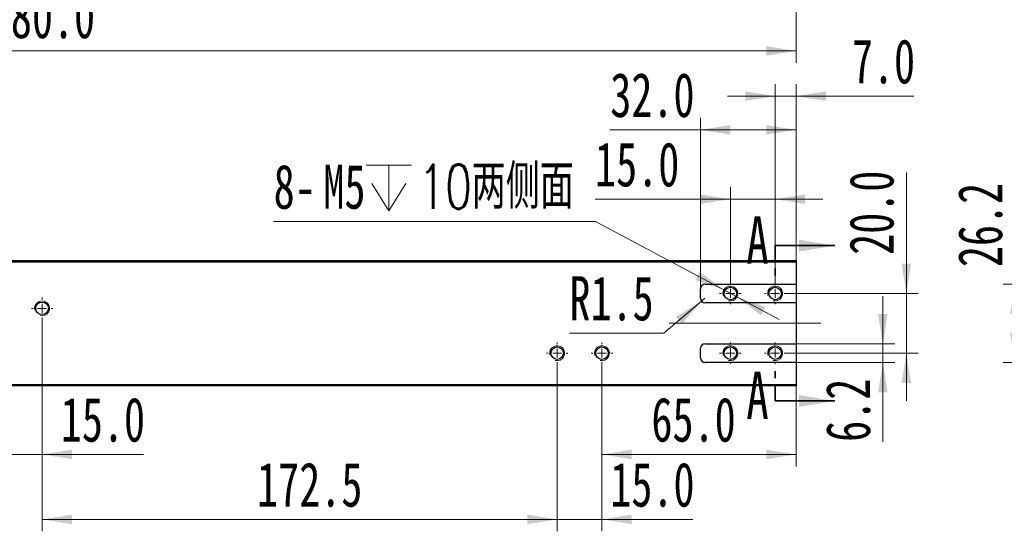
# Model space of a CAD drawing. Header units: millimetres. Extents: x 0 to 297, y 0 to 210.
# Tile 4 of 9: x 95 to 177, y 87 to 130. Entities that reach past the tile are written whole.
import ezdxf

# ---------------------------------------------------------------- set-up
doc = ezdxf.new("R2010")
doc.units = ezdxf.units.MM
doc.linetypes.add('CENTERX2', pattern=[20.32, 12.7, -2.54, 2.54, -2.54])
doc.linetypes.add('HIDDEN', pattern=[1.905, 1.27, -0.635])
doc.styles.add('SLDTEXTSTYLE0', font='TXT', dxfattribs={"width": 0.7, "bigfont": 'bigfont'})
doc.styles.add('SLDTEXTSTYLE1', font='TXT', dxfattribs={"width": 0.7})
doc.dimstyles.new('SLDDIMSTYLE0', dxfattribs={"dimtxt": 3.950146, "dimasz": 2.5, "dimexe": 0, "dimexo": 0.0625, "dimgap": 0.987537, "dimtad": 2, "dimdec": 1, "dimlfac": 4, "dimrnd": 1e-09, "dimzin": 4, "dimdsep": 46, "dimtxsty": 'SLDTEXTSTYLE1', "dimsah": 1, "dimcen": 0.09, "dimadec": 0, "dimazin": 1, "dimtfac": 1, "dimtmove": 0, "dimatfit": 0, "dimfxl": 0, "dimfrac": 2, "dimtolj": 1, "dimtzin": 12, "dimarcsym": 0})
doc.dimstyles.new('SLDDIMSTYLE1', dxfattribs={"dimtxt": 3.950146, "dimasz": 2.5, "dimexe": 0, "dimexo": 0.0625, "dimgap": 0.987537, "dimtad": 2, "dimdec": 1, "dimlfac": 4, "dimrnd": 1e-09, "dimzin": 12, "dimdsep": 46, "dimtxsty": 'SLDTEXTSTYLE1', "dimsah": 1, "dimcen": 0.09, "dimadec": 0, "dimazin": 3, "dimtfac": 1, "dimtmove": 0, "dimatfit": 0, "dimfxl": 0, "dimfrac": 2, "dimtolj": 1, "dimtzin": 12, "dimarcsym": 0})
doc.dimstyles.new('SLDDIMSTYLE2', dxfattribs={"dimtxt": 3.950146, "dimasz": 2.5, "dimexe": 0, "dimexo": 0.0625, "dimgap": 0.987537, "dimtad": 0, "dimtih": 1, "dimtoh": 1, "dimdec": 1, "dimlfac": 4, "dimrnd": 1e-09, "dimzin": 12, "dimdsep": 46, "dimtxsty": 'SLDTEXTSTYLE1', "dimsah": 1, "dimcen": 0, "dimadec": 0, "dimazin": 3, "dimtfac": 1, "dimtmove": 0, "dimatfit": 3, "dimfxl": 0, "dimfrac": 2, "dimtolj": 1, "dimtzin": 12, "dimarcsym": 0})
doc.dimstyles.new('SLDDIMSTYLE3', dxfattribs={"dimtxt": 3.950146, "dimasz": 2.5, "dimexe": 0, "dimexo": 0.0625, "dimgap": 0.987537, "dimtad": 2, "dimdec": 1, "dimlfac": 4, "dimrnd": 1e-09, "dimzin": 4, "dimdsep": 46, "dimtxsty": 'SLDTEXTSTYLE1', "dimsah": 1, "dimcen": 0.09, "dimadec": 0, "dimazin": 1, "dimtfac": 1, "dimtofl": 0, "dimtmove": 0, "dimatfit": 3, "dimfxl": 0, "dimfrac": 2, "dimtolj": 1, "dimtzin": 12, "dimarcsym": 0})
doc.dimstyles.new('SLDDIMSTYLE4', dxfattribs={"dimtxt": 3.950146, "dimasz": 2.5, "dimexe": 0, "dimexo": 0.0625, "dimgap": 0.987537, "dimtad": 2, "dimdec": 1, "dimlfac": 4, "dimrnd": 1e-09, "dimzin": 12, "dimdsep": 46, "dimtxsty": 'SLDTEXTSTYLE1', "dimsah": 1, "dimcen": 0.09, "dimadec": 0, "dimazin": 3, "dimtfac": 1, "dimtofl": 0, "dimtmove": 0, "dimatfit": 3, "dimfxl": 0, "dimfrac": 2, "dimtolj": 1, "dimtzin": 12, "dimarcsym": 0})
doc.dimstyles.new('SLDDIMSTYLE5', dxfattribs={"dimtxt": 3.950146, "dimasz": 2.5, "dimexe": 0, "dimexo": 0.0625, "dimgap": 0.987537, "dimtad": 0, "dimtih": 1, "dimtoh": 1, "dimdec": 1, "dimlfac": 4, "dimrnd": 1e-09, "dimzin": 12, "dimdsep": 46, "dimtxsty": 'SLDTEXTSTYLE1', "dimsah": 1, "dimcen": 0, "dimadec": 0, "dimazin": 3, "dimtfac": 1, "dimtofl": 0, "dimtmove": 0, "dimatfit": 3, "dimfxl": 0, "dimfrac": 2, "dimtolj": 1, "dimtzin": 12, "dimarcsym": 0})

# ---------------------------------------------------------------- blocks, each defined once
blk = doc.blocks.new('_D')
at = {"color": 7, "linetype": 'Continuous', "lineweight": 0}
for p, q in [((169.051, 106.774), (169.051, 116.924)), ((158.965, 106.774), (170.051, 106.774)), ((169.051, 101.774), (169.051, 106.774)), ((158.965, 101.774), (170.051, 101.774)), ((169.051, 101.774), (169.051, 97.774))]:
    blk.add_line(p, q, dxfattribs=at)
at = {"color": 7, "linetype": 'Continuous', "lineweight": 18}
for points in [[(169.051, 106.774), (169.451, 109.274), (168.651, 109.274)], [(169.051, 101.774), (168.651, 99.274), (169.451, 99.274)]]:
    blk.add_solid(points, dxfattribs=at)
at = {"color": 7, "linetype": 'Continuous', "lineweight": 18, "insert": (164.276, 110.01), "char_height": 3.7042, "attachment_point": 1, "rotation": 90, "style": 'SLDTEXTSTYLE1'}
blk.add_mtext('20.0', dxfattribs=at)
blk = doc.blocks.new('_D_1')
at = {"color": 7, "linetype": 'Continuous', "lineweight": 0}
for p, q in [((167.084, 102.549), (167.084, 106.549)), ((159.815, 102.549), (168.084, 102.549)), ((167.084, 100.999), (167.084, 102.549)), ((159.815, 100.999), (168.084, 100.999)), ((167.084, 100.999), (167.084, 94.339))]:
    blk.add_line(p, q, dxfattribs=at)
at = {"color": 7, "linetype": 'Continuous', "lineweight": 18}
for points in [[(167.084, 102.549), (167.484, 105.049), (166.684, 105.049)], [(167.084, 100.999), (166.684, 98.499), (167.484, 98.499)]]:
    blk.add_solid(points, dxfattribs=at)
at = {"color": 7, "linetype": 'Continuous', "lineweight": 18, "insert": (162.309, 94.339), "char_height": 3.7042, "attachment_point": 1, "rotation": 90, "style": 'SLDTEXTSTYLE1'}
blk.add_mtext('6.2', dxfattribs=at)
blk = doc.blocks.new('_D_2')
at = {"color": 7, "linetype": 'Continuous', "lineweight": 0}
for p, q in [((158.065, 107.674), (158.065, 124.31)), ((159.815, 109.524), (159.815, 124.31)), ((158.065, 123.31), (154.065, 123.31)), ((158.065, 123.31), (159.815, 123.31)), ((159.815, 123.31), (169.677, 123.31))]:
    blk.add_line(p, q, dxfattribs=at)
at = {"color": 7, "linetype": 'Continuous', "lineweight": 18}
for points in [[(158.065, 123.31), (155.565, 123.71), (155.565, 122.91)], [(159.815, 123.31), (162.315, 122.91), (162.315, 123.71)]]:
    blk.add_solid(points, dxfattribs=at)
at = {"color": 7, "linetype": 'Continuous', "lineweight": 18, "insert": (164.491, 128.085), "char_height": 3.7042, "attachment_point": 1, "style": 'SLDTEXTSTYLE1'}
blk.add_mtext('7.0', dxfattribs=at)
blk = doc.blocks.new('_D_3')
at = {"color": 7, "linetype": 'Continuous', "lineweight": 0}
for p, q in [((154.315, 107.674), (154.315, 115.673)), ((158.065, 107.674), (158.065, 115.673)), ((154.315, 114.673), (142.987, 114.673)), ((154.315, 114.673), (158.065, 114.673)), ((158.065, 114.673), (162.065, 114.673))]:
    blk.add_line(p, q, dxfattribs=at)
at = {"color": 7, "linetype": 'Continuous', "lineweight": 18}
for points in [[(154.315, 114.673), (151.815, 115.073), (151.815, 114.273)], [(158.065, 114.673), (160.565, 114.273), (160.565, 115.073)]]:
    blk.add_solid(points, dxfattribs=at)
at = {"color": 7, "linetype": 'Continuous', "lineweight": 18, "insert": (142.987, 119.448), "char_height": 3.7042, "attachment_point": 1, "style": 'SLDTEXTSTYLE1'}
blk.add_mtext('15.0', dxfattribs=at)
blk = doc.blocks.new('SW_SYMBOL_HOLE_DEPTH')
at = {"color": 0, "linetype": 'Continuous', "lineweight": 18}
for p, q in [((0, 875), (800, 875)), ((400, 875), (400, 75)), ((100, 555), (400, 75)), ((700, 555), (400, 75))]:
    blk.add_line(p, q, dxfattribs=at)
blk = doc.blocks.new('_D_4')
at = {"color": 7, "linetype": 'Continuous', "lineweight": 0}
for p, q in [((143.037, 112.802), (116.076, 112.802)), ((153.764, 107.068), (143.037, 112.802)), ((154.866, 106.479), (153.764, 107.068)), ((154.866, 106.479), (158.394, 104.594))]:
    blk.add_line(p, q, dxfattribs=at)
at = {"color": 7, "linetype": 'Continuous', "lineweight": 18}
for points in [[(153.764, 107.068), (151.747, 108.6), (151.37, 107.894)], [(154.866, 106.479), (156.882, 104.948), (157.26, 105.654)]]:
    blk.add_solid(points, dxfattribs=at)
at = {"color": 7, "linetype": 'Continuous', "lineweight": 18, "xscale": 0.004774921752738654, "yscale": 0.004774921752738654, "zscale": 0.004774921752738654}
blk.add_blockref('SW_SYMBOL_HOLE_DEPTH', (123.813, 113.337), dxfattribs=at)
at = {"color": 7, "linetype": 'Continuous', "lineweight": 18, "char_height": 3.7042, "attachment_point": 1}
for s, insert, style in [('10两侧面', (128.215, 117.577), 'SLDTEXTSTYLE0'), ('8-', (116.076, 117.577), 'SLDTEXTSTYLE1'), ('M5', (120.239, 117.577), 'SLDTEXTSTYLE1')]:
    blk.add_mtext(s, dxfattribs=dict(at, insert=insert, style=style))
blk = doc.blocks.new('_D_5')
at = {"color": 7, "linetype": 'Continuous', "lineweight": 0}
for p, q in [((143.565, 100.874), (143.565, 92.287)), ((159.815, 99.024), (159.815, 92.287)), ((159.815, 93.287), (143.565, 93.287))]:
    blk.add_line(p, q, dxfattribs=at)
at = {"color": 7, "linetype": 'Continuous', "lineweight": 18}
for points in [[(143.565, 93.287), (146.065, 92.887), (146.065, 93.687)], [(159.815, 93.287), (157.315, 93.687), (157.315, 92.887)]]:
    blk.add_solid(points, dxfattribs=at)
at = {"color": 7, "linetype": 'Continuous', "lineweight": 18, "insert": (147.705, 98.062), "char_height": 3.7042, "attachment_point": 1, "style": 'SLDTEXTSTYLE1'}
blk.add_mtext('65.0', dxfattribs=at)
blk = doc.blocks.new('_D_6')
at = {"color": 7, "linetype": 'Continuous', "lineweight": 0}
for p, q in [((139.815, 100.874), (139.815, 86.842)), ((143.565, 100.874), (143.565, 86.842)), ((139.815, 87.842), (135.815, 87.842)), ((143.565, 87.842), (139.815, 87.842)), ((143.565, 87.842), (151.175, 87.842))]:
    blk.add_line(p, q, dxfattribs=at)
at = {"color": 7, "linetype": 'Continuous', "lineweight": 18}
for points in [[(139.815, 87.842), (137.315, 88.242), (137.315, 87.442)], [(143.565, 87.842), (146.065, 87.442), (146.065, 88.242)]]:
    blk.add_solid(points, dxfattribs=at)
at = {"color": 7, "linetype": 'Continuous', "lineweight": 18, "insert": (144.261, 92.617), "char_height": 3.7042, "attachment_point": 1, "style": 'SLDTEXTSTYLE1'}
blk.add_mtext('15.0', dxfattribs=at)
blk = doc.blocks.new('_D_7')
at = {"color": 7, "linetype": 'Continuous', "lineweight": 0}
for p, q in [((96.69, 104.624), (96.69, 86.842)), ((139.815, 100.874), (139.815, 86.842)), ((139.815, 87.842), (96.69, 87.842))]:
    blk.add_line(p, q, dxfattribs=at)
at = {"color": 7, "linetype": 'Continuous', "lineweight": 18}
for points in [[(96.69, 87.842), (99.19, 87.442), (99.19, 88.242)], [(139.815, 87.842), (137.315, 88.242), (137.315, 87.442)]]:
    blk.add_solid(points, dxfattribs=at)
at = {"color": 7, "linetype": 'Continuous', "lineweight": 18, "insert": (114.689, 92.617), "char_height": 3.7042, "attachment_point": 1, "style": 'SLDTEXTSTYLE1'}
blk.add_mtext('172.5', dxfattribs=at)
blk = doc.blocks.new('_D_8')
at = {"color": 7, "linetype": 'Continuous', "lineweight": 0}
for p, q in [((92.94, 104.624), (92.94, 92.287)), ((96.69, 104.624), (96.69, 92.287)), ((92.94, 93.287), (88.94, 93.287)), ((92.94, 93.287), (96.69, 93.287)), ((96.69, 93.287), (105.17, 93.287))]:
    blk.add_line(p, q, dxfattribs=at)
at = {"color": 7, "linetype": 'Continuous', "lineweight": 18}
for points in [[(92.94, 93.287), (90.44, 93.687), (90.44, 92.887)], [(96.69, 93.287), (99.19, 92.887), (99.19, 93.687)]]:
    blk.add_solid(points, dxfattribs=at)
at = {"color": 7, "linetype": 'Continuous', "lineweight": 18, "insert": (98.255, 98.062), "char_height": 3.7042, "attachment_point": 1, "style": 'SLDTEXTSTYLE1'}
blk.add_mtext('15.0', dxfattribs=at)
blk = doc.blocks.new('_D_14')
at = {"color": 7, "linetype": 'Continuous', "lineweight": 0}
for p, q in [((152.19, 106.374), (151.904, 106.131)), ((151.904, 106.131), (148.754, 103.449)), ((148.754, 103.449), (140.839, 103.449))]:
    blk.add_line(p, q, dxfattribs=at)
at = {"color": 7, "linetype": 'Continuous', "lineweight": 18}
blk.add_solid([(151.904, 106.131), (149.741, 104.815), (150.26, 104.206)], dxfattribs=at)
at = {"color": 7, "linetype": 'Continuous', "lineweight": 18, "insert": (140.839, 108.224), "char_height": 3.7042, "attachment_point": 1, "style": 'SLDTEXTSTYLE1'}
blk.add_mtext('R1.5', dxfattribs=at)
blk = doc.blocks.new('_D_15')
at = {"color": 7, "linetype": 'Continuous', "lineweight": 0}
for p, q in [((151.815, 107.174), (151.815, 121.489)), ((159.815, 109.524), (159.815, 121.489)), ((151.815, 120.489), (144.261, 120.489)), ((151.815, 120.489), (159.815, 120.489))]:
    blk.add_line(p, q, dxfattribs=at)
at = {"color": 7, "linetype": 'Continuous', "lineweight": 18}
for points in [[(151.815, 120.489), (154.315, 120.089), (154.315, 120.889)], [(159.815, 120.489), (157.315, 120.889), (157.315, 120.089)]]:
    blk.add_solid(points, dxfattribs=at)
at = {"color": 7, "linetype": 'Continuous', "lineweight": 18, "insert": (144.261, 125.264), "char_height": 3.7042, "attachment_point": 1, "style": 'SLDTEXTSTYLE1'}
blk.add_mtext('32.0', dxfattribs=at)
blk = doc.blocks.new('SW_CENTERMARKSYMBOL_1')
at = {"color": 0, "linetype": 'Continuous', "lineweight": 18}
for p, q in [((0, 0.75), (0, 0.9)), ((-0.75, 0), (-0.9, 0)), ((0, 0), (-0.375, 0)), ((0, 0), (0, 0.375)), ((0, 0), (0, -0.375)), ((0, 0), (0.375, 0)), ((0.75, 0), (0.9, 0)), ((0, -0.75), (0, -0.9))]:
    blk.add_line(p, q, dxfattribs=at)
blk = doc.blocks.new('SW_CENTERMARKSYMBOL_3')
at = {"color": 0, "linetype": 'Continuous', "lineweight": 18}
for p, q in [((0, 0.75), (0, 0.9)), ((-0.75, 0), (-0.9, 0)), ((0, 0), (-0.375, 0)), ((0, 0), (0, 0.375)), ((0, 0), (0, -0.375)), ((0, 0), (0.375, 0)), ((0.75, 0), (0.9, 0)), ((0, -0.75), (0, -0.9))]:
    blk.add_line(p, q, dxfattribs=at)
blk = doc.blocks.new('SW_CENTERMARKSYMBOL_4')
at = {"color": 0, "linetype": 'Continuous', "lineweight": 18}
for p, q in [((0, 0.75), (0, 0.9)), ((-0.75, 0), (-0.9, 0)), ((0, 0), (-0.375, 0)), ((0, 0), (0, 0.375)), ((0, 0), (0, -0.375)), ((0, 0), (0.375, 0)), ((0.75, 0), (0.9, 0)), ((0, -0.75), (0, -0.9))]:
    blk.add_line(p, q, dxfattribs=at)
blk = doc.blocks.new('SW_CENTERMARKSYMBOL_6')
at = {"color": 0, "linetype": 'Continuous', "lineweight": 18}
for p, q in [((0, 0.75), (0, 0.9)), ((-0.75, 0), (-0.9, 0)), ((0, 0), (-0.375, 0)), ((0, 0), (0, 0.375)), ((0, 0), (0, -0.375)), ((0, 0), (0.375, 0)), ((0.75, 0), (0.9, 0)), ((0, -0.75), (0, -0.9))]:
    blk.add_line(p, q, dxfattribs=at)
blk = doc.blocks.new('SW_CENTERMARKSYMBOL_7')
at = {"color": 0, "linetype": 'Continuous', "lineweight": 18}
for p, q in [((0, 0.75), (0, 0.9)), ((-0.75, 0), (-0.9, 0)), ((0, 0), (-0.375, 0)), ((0, 0), (0, 0.375)), ((0, 0), (0, -0.375)), ((0, 0), (0.375, 0)), ((0.75, 0), (0.9, 0)), ((0, -0.75), (0, -0.9))]:
    blk.add_line(p, q, dxfattribs=at)
blk = doc.blocks.new('SW_CENTERMARKSYMBOL_8')
at = {"color": 0, "linetype": 'Continuous', "lineweight": 18}
for p, q in [((0, 0.75), (0, 0.9)), ((-0.75, 0), (-0.9, 0)), ((0, 0), (-0.375, 0)), ((0, 0), (0, 0.375)), ((0, 0), (0, -0.375)), ((0, 0), (0.375, 0)), ((0.75, 0), (0.9, 0)), ((0, -0.75), (0, -0.9))]:
    blk.add_line(p, q, dxfattribs=at)
blk = doc.blocks.new('SW_CENTERMARKSYMBOL_9')
at = {"color": 0, "linetype": 'Continuous', "lineweight": 18}
for p, q in [((0, 0.75), (0, 0.9)), ((-0.75, 0), (-0.9, 0)), ((0, 0), (-0.375, 0)), ((0, 0), (0, 0.375)), ((0, 0), (0, -0.375)), ((0, 0), (0.375, 0)), ((0.75, 0), (0.9, 0)), ((0, -0.75), (0, -0.9))]:
    blk.add_line(p, q, dxfattribs=at)
blk = doc.blocks.new('_D_37')
at = {"color": 7, "linetype": 'Continuous', "lineweight": 0}
for p, q in [((39.815, 138.294), (39.815, 126.101)), ((159.815, 138.294), (159.815, 126.101)), ((39.815, 127.101), (159.815, 127.101))]:
    blk.add_line(p, q, dxfattribs=at)
at = {"color": 7, "linetype": 'Continuous', "lineweight": 18}
for points in [[(39.815, 127.101), (42.315, 126.701), (42.315, 127.501)], [(159.815, 127.101), (157.315, 127.501), (157.315, 126.701)]]:
    blk.add_solid(points, dxfattribs=at)
at = {"color": 7, "linetype": 'Continuous', "lineweight": 18, "insert": (92.311, 131.876), "char_height": 3.7042, "attachment_point": 1, "style": 'SLDTEXTSTYLE1'}
blk.add_mtext('480.0', dxfattribs=at)
blk = doc.blocks.new('_D_70')
at = {"color": 7, "linetype": 'Continuous', "lineweight": 0}
for p, q in [((178.145, 107.549), (178.145, 115.9)), ((186.145, 107.549), (177.145, 107.549)), ((178.145, 107.549), (178.145, 100.999)), ((186.145, 100.999), (177.145, 100.999))]:
    blk.add_line(p, q, dxfattribs=at)
at = {"color": 7, "linetype": 'Continuous', "lineweight": 18}
for points in [[(178.145, 107.549), (177.745, 105.049), (178.545, 105.049)], [(178.145, 100.999), (178.545, 103.499), (177.745, 103.499)]]:
    blk.add_solid(points, dxfattribs=at)
at = {"color": 7, "linetype": 'Continuous', "lineweight": 18, "insert": (173.37, 108.985), "char_height": 3.7042, "attachment_point": 1, "rotation": 90, "style": 'SLDTEXTSTYLE1'}
blk.add_mtext('26.2', dxfattribs=at)

msp = doc.modelspace()

# ---------------------------------------------------------------- linework, layer by layer
at = {"color": 7, "linetype": 'HIDDEN', "lineweight": 35}
for p, q in [((158.065, 110.784), (158.065, 108.284)), ((158.065, 97.764), (158.065, 100.264))]:
    msp.add_line(p, q, dxfattribs=at)
at = {"color": 7, "linetype": 'Continuous', "lineweight": 35}
for p, q in [((158.065, 110.784), (163.065, 110.784)), ((158.065, 97.764), (163.065, 97.764))]:
    msp.add_line(p, q, dxfattribs=at)
at = {"color": 7, "linetype": 'Continuous', "lineweight": 25}
for p, q in [((39.815, 109.524), (159.815, 109.524)), ((159.815, 109.399), (39.815, 109.399)), ((159.815, 109.524), (159.815, 109.399)), ((159.815, 109.399), (159.815, 107.549)), ((151.815, 106.374), (151.815, 107.174)), ((152.19, 107.549), (159.815, 107.549)), ((159.815, 107.549), (159.815, 105.999)), ((159.815, 105.999), (152.19, 105.999)), ((159.815, 105.999), (159.815, 102.549)), ((152.19, 102.549), (159.815, 102.549)), ((159.815, 102.549), (159.815, 100.999)), ((151.815, 101.374), (151.815, 102.174)), ((159.815, 100.999), (152.19, 100.999)), ((159.815, 100.999), (159.815, 99.149)), ((39.815, 99.149), (159.815, 99.149)), ((159.815, 99.024), (39.815, 99.024)), ((159.815, 99.149), (159.815, 99.024))]:
    msp.add_line(p, q, dxfattribs=at)
at = {"color": 7, "linetype": 'CENTERX2', "lineweight": 18}
msp.add_line((149.19, 104.274), (162.815, 104.274), dxfattribs=at)
at = {"color": 7, "linetype": 'Continuous', "lineweight": 25}
for centre in [(154.315, 106.774), (158.065, 106.774), (96.69, 105.524), (139.815, 101.774), (143.565, 101.774), (154.315, 101.774), (158.065, 101.774)]:
    msp.add_circle(centre, 0.525, dxfattribs=at)
for centre, start, end in [((152.19, 107.174), 90, 180), ((152.19, 106.374), 180, 270), ((152.19, 102.174), 90, 180), ((152.19, 101.374), 180, 270)]:
    msp.add_arc(centre, 0.375, start, end, dxfattribs=at)
at = {"color": 7, "linetype": 'Continuous', "lineweight": 18}
for centre in [(154.315, 106.774), (154.315, 106.774), (158.065, 106.774), (158.065, 106.774), (96.69, 105.524), (96.69, 105.524), (139.815, 101.774), (139.815, 101.774), (143.565, 101.774), (143.565, 101.774), (154.315, 101.774), (154.315, 101.774), (158.065, 101.774), (158.065, 101.774)]:
    msp.add_arc(centre, 0.625, 255, 195, dxfattribs=at)
at = {"color": 7, "linetype": 'Continuous', "lineweight": 35}
for points in [[(163.065, 110.784), (160.065, 111.284), (160.065, 110.284)], [(163.065, 97.764), (160.065, 98.264), (160.065, 97.264)]]:
    msp.add_solid(points, dxfattribs=at)

# ---------------------------------------------------------------- block references
at = {"color": 7, "linetype": 'Continuous', "lineweight": 18}
for name, p in [('SW_CENTERMARKSYMBOL_9', (154.315, 106.774)), ('SW_CENTERMARKSYMBOL_7', (158.065, 106.774)), ('SW_CENTERMARKSYMBOL_1', (96.69, 105.524)), ('SW_CENTERMARKSYMBOL_3', (139.815, 101.774)), ('SW_CENTERMARKSYMBOL_4', (143.565, 101.774)), ('SW_CENTERMARKSYMBOL_8', (154.315, 101.774)), ('SW_CENTERMARKSYMBOL_6', (158.065, 101.774))]:
    msp.add_blockref(name, p, dxfattribs=at)

# ---------------------------------------------------------------- texts
at = {"color": 7, "linetype": 'Continuous', "char_height": 3.95, "attachment_point": 1, "style": 'SLDTEXTSTYLE1'}
for insert in [(155.647, 113.229), (155.647, 100.209)]:
    msp.add_mtext('A', dxfattribs=dict(at, insert=insert))

# ---------------------------------------------------------------- dimensions: what is measured, and where the dimension line sits
at = {"color": 7, "linetype": 'Continuous', "lineweight": 18}
for base, p1, p2, dimstyle, picture, middle in [((159.815, 127.101), (39.815, 138.294), (159.815, 138.294), 'SLDDIMSTYLE3', '_D_37', (96.632, 127.101)), ((159.815, 123.31), (158.065, 107.674), (159.815, 109.524), 'SLDDIMSTYLE0', '_D_2', (167.084, 123.31)), ((159.815, 120.489), (151.815, 107.174), (159.815, 109.524), 'SLDDIMSTYLE3', '_D_15', (147.718, 120.489)), ((158.065, 114.673), (154.315, 107.674), (158.065, 107.674), 'SLDDIMSTYLE0', '_D_3', (146.444, 114.673)), ((96.69, 93.287), (92.94, 104.624), (96.69, 104.624), 'SLDDIMSTYLE0', '_D_8', (101.712, 93.287)), ((96.69, 87.842), (139.815, 100.874), (96.69, 104.624), 'SLDDIMSTYLE4', '_D_7', (119.011, 87.842)), ((139.815, 87.842), (143.565, 100.874), (139.815, 100.874), 'SLDDIMSTYLE0', '_D_6', (147.718, 87.842)), ((143.565, 93.287), (159.815, 99.024), (143.565, 100.874), 'SLDDIMSTYLE3', '_D_5', (151.162, 93.287))]:
    dim = msp.add_linear_dim(base=base, p1=p1, p2=p2, dimstyle=dimstyle, dxfattribs=at)
    dim.commit()
    dim.dimension.update_dxf_attribs({"geometry": picture, "text_midpoint": middle, "dimtype": 160})
for base, p1, p2, dimstyle, picture, middle in [((169.051, 106.774), (158.965, 101.774), (158.965, 106.774), 'SLDDIMSTYLE0', '_D', (169.051, 113.467)), ((178.145, 100.999), (186.145, 107.549), (186.145, 100.999), 'SLDDIMSTYLE4', '_D_70', (178.145, 112.443)), ((167.084, 102.549), (159.815, 100.999), (159.815, 102.549), 'SLDDIMSTYLE1', '_D_1', (167.084, 96.932))]:
    dim = msp.add_linear_dim(base=base, p1=p1, p2=p2, angle=90, dimstyle=dimstyle, dxfattribs=at)
    dim.commit()
    dim.dimension.update_dxf_attribs({"geometry": picture, "text_midpoint": middle, "dimtype": 160})
dim = msp.add_diameter_dim_2p(p1=(153.764, 107.068), p2=(154.866, 106.479), text='8-M5{\\fGDT;x}10两侧面', dimstyle='SLDDIMSTYLE2', override={"dimpost": '<>'}, dxfattribs=at)
dim.commit()
dim.dimension.update_dxf_attribs({"geometry": '_D_4', "text_midpoint": (129.056, 115.755), "dimtype": 163})
dim = msp.add_radius_dim(center=(152.19, 106.374), mpoint=(151.904, 106.131), dimstyle='SLDDIMSTYLE5', dxfattribs=at)
dim.commit()
dim.dimension.update_dxf_attribs({"geometry": '_D_14', "text_midpoint": (144.296, 105.895), "dimtype": 164})

doc.saveas('drawing.dxf')
